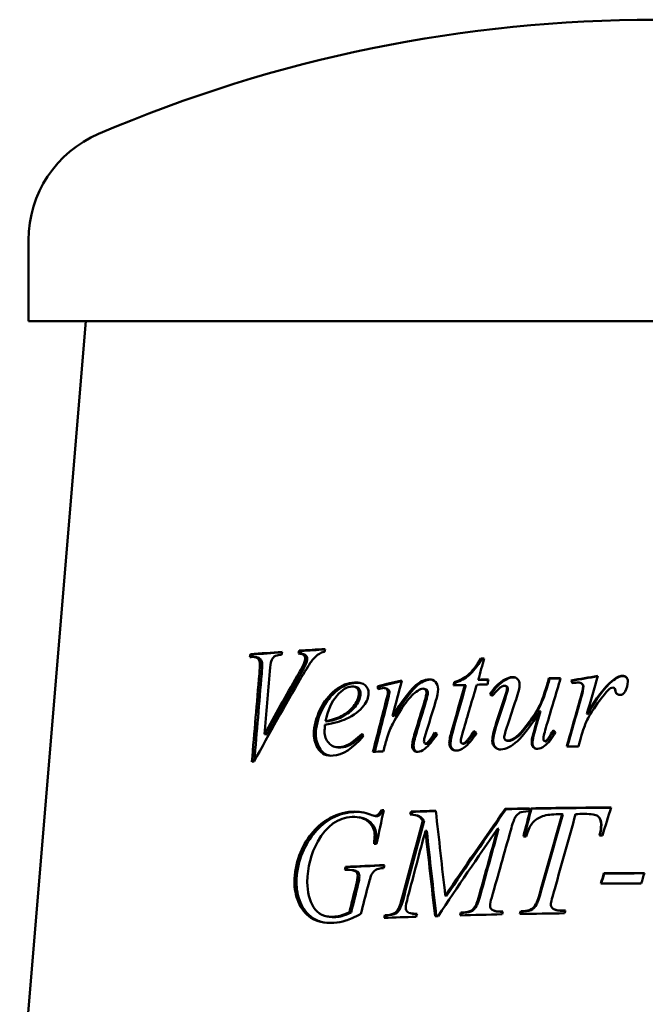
# Model space of a CAD drawing. Header units: millimetres. Extents: x 179 to 1081, y 166 to 725.
# Tile 3 of 4: x 626 to 803, y 446 to 725. Entities that reach past the tile are written whole.
import ezdxf

# ---------------------------------------------------------------- set-up
doc = ezdxf.new("R2010")
doc.units = ezdxf.units.MM
doc.header["$LTSCALE"] = 3
doc.layers.add('Widoczne (ISO)', color=7, linetype='Continuous', lineweight=50)

msp = doc.modelspace()

# ---------------------------------------------------------------- linework, layer by layer
at = {"layer": 'Widoczne (ISO)'}
for p, q in [((628.34, 639.25), (628.34, 662.25)), ((644.55, 639.25), (625.84, 414.75)), ((983.34, 639.25), (628.34, 639.25)), ((691.89, 544.69), (691.21, 544.78)), ((705.61, 545.72), (705.02, 545.8)), ((705.35, 544.94), (705.94, 544.86)), ((692.31, 544), (692.97, 543.92)), ((707.04, 542.25), (706.46, 542.33)), ((756.84, 543.51), (756.55, 543.6)), ((749.31, 536.76), (748.98, 536.84)), ((756.07, 537.49), (755.78, 537.57)), ((763.03, 537.22), (762.78, 537.3)), ((776, 537.9), (775.82, 537.98)), ((782.28, 537.27), (782.14, 537.35)), ((785.27, 536.35), (785.15, 536.43)), ((720.51, 535.61), (721.01, 535.53)), ((727.74, 535.64), (727.28, 535.72)), ((729.25, 535.19), (729.7, 535.11)), ((740.36, 534.99), (740.75, 534.91)), ((752.29, 535.97), (751.97, 536.05)), ((759.36, 533.37), (759.09, 533.45)), ((763.47, 535.81), (763.72, 535.73)), ((775.49, 536.06), (775.31, 536.14)), ((794.4, 535.11), (794.46, 535.03)), ((794.63, 534.5), (794.57, 534.58)), ((773.45, 528.6), (773.26, 528.68)), ((786.7, 527.82), (786.59, 527.9)), ((713.01, 525.71), (712.47, 525.8)), ((731.94, 527.26), (731.51, 527.34)), ((695.83, 521.99), (695.18, 522.07)), ((741.15, 519.34), (740.77, 519.42)), ((741.73, 519.62), (741.35, 519.7)), ((751.53, 519.39), (751.21, 519.47)), ((752.87, 520.14), (752.56, 520.22)), ((763.96, 520.26), (763.72, 520.35)), ((774.69, 520.1), (774.51, 520.19)), ((728.72, 500.42), (728.27, 500.5)), ((737.13, 500.08), (736.73, 500.16)), ((763.67, 500.85), (763.43, 500.93)), ((770.84, 500.99), (770.64, 501.07)), ((737.97, 499.15), (738.36, 499.07)), ((740.45, 497.54), (740.07, 497.62)), ((779.74, 499.34), (779.59, 499.42)), ((741.19, 494.66), (740.81, 494.74)), ((761.54, 495.23), (761.29, 495.32)), ((718.69, 484.41), (718.19, 484.49)), ((719.97, 483.59), (720.45, 483.51)), ((721.61, 483.06), (721.13, 483.15)), ((791.5, 482.6), (791.41, 482.68)), ((734.46, 475.01), (734.06, 475.09)), ((746.78, 476.24), (746.44, 476.32)), ((733.13, 471.85), (732.71, 471.94)), ((754.13, 472.03), (753.83, 472.11)), ((760.57, 471.96), (760.3, 472.04)), ((771.17, 472.47), (770.97, 472.55)), ((777.4, 472.38), (777.24, 472.47)), ((719.76, 471.53), (719.27, 471.61)), ((729.73, 470.72), (729.29, 470.8)), ((736.97, 471.25), (736.57, 471.33)), ((751.13, 471.46), (750.82, 471.54)), ((768.02, 471.85), (767.8, 471.93))]:
    msp.add_line(p, q, dxfattribs=at)
for centre, radius, start, end in [((805.84, 324.75), 400, 66.7905, 113.2095), ((661.12, 662.25), 32.78, 113.2095, 180)]:
    msp.add_arc(centre, radius, start, end, dxfattribs=at)
for points in [[(691.04, 543.96), (691.1, 544.23), (691.16, 544.5), (691.21, 544.78)], [(691.21, 544.78), (694.13, 545.02), (697.14, 545.25), (700.23, 545.47)], [(691.75, 544.02), (691.79, 544.24), (691.84, 544.47), (691.89, 544.69)], [(691.89, 544.69), (694.58, 544.92), (697.35, 545.14), (700.2, 545.34)], [(700.23, 545.47), (700.17, 545.2), (700.1, 544.93), (700.03, 544.65)], [(704.8, 544.98), (704.87, 545.25), (704.94, 545.53), (705.02, 545.8)], [(705.02, 545.8), (707.43, 545.96), (709.89, 546.11), (712.39, 546.26)], [(705.4, 544.93), (705.47, 545.19), (705.54, 545.46), (705.61, 545.72)], [(705.61, 545.72), (707.82, 545.86), (710.07, 546), (712.36, 546.14)], [(712.2, 545.44), (711.6, 545.34), (711.13, 545.17), (710.77, 544.94)], [(712.39, 546.26), (712.33, 545.98), (712.26, 545.71), (712.2, 545.44)], [(691.64, 544.01), (691.44, 543.99), (691.24, 543.97), (691.04, 543.96)], [(693.75, 539.31), (693.85, 540.58), (693.9, 541.44), (693.9, 541.88)], [(694.41, 539.22), (694.5, 540.5), (694.55, 541.35), (694.56, 541.79)], [(697.08, 542.76), (696.96, 542.42), (696.84, 541.49), (696.71, 539.97)], [(704.5, 538.62), (705.53, 540.41), (706.19, 541.65), (706.46, 542.33)], [(705.09, 538.54), (706.12, 540.33), (706.78, 541.57), (707.04, 542.25)], [(706.46, 542.33), (706.63, 542.8), (706.72, 543.2), (706.72, 543.55)], [(707.04, 542.25), (707.22, 542.72), (707.31, 543.12), (707.31, 543.46)], [(757.49, 543.62), (756.92, 541.61), (756.35, 539.59), (755.78, 537.57)], [(756.55, 543.6), (756.87, 543.61), (757.18, 543.61), (757.49, 543.62)], [(756.84, 543.51), (757.05, 543.52), (757.26, 543.53), (757.47, 543.53)], [(691.64, 514.31), (692.34, 522.64), (693.04, 530.98), (693.75, 539.31)], [(692.33, 514.51), (693.02, 522.75), (693.71, 530.99), (694.41, 539.22)], [(696.71, 539.97), (696.2, 534.01), (695.69, 528.04), (695.18, 522.07)], [(705.62, 538.16), (701.02, 530.25), (696.56, 522.31), (692.25, 514.36)], [(695.18, 522.07), (698.21, 527.6), (701.32, 533.11), (704.5, 538.62)], [(695.83, 521.99), (698.84, 527.51), (701.93, 533.03), (705.09, 538.54)], [(721.18, 536.69), (721.59, 536.71), (721.97, 536.7), (722.31, 536.66)], [(727.28, 535.72), (729.53, 536.28), (731.82, 536.83), (734.12, 537.38)], [(727.74, 535.64), (729.83, 536.16), (731.94, 536.67), (734.07, 537.18)], [(734.12, 537.38), (733.25, 534.03), (732.38, 530.69), (731.51, 527.34)], [(742.23, 537.58), (742.39, 537.59), (742.54, 537.58), (742.68, 537.56)], [(748.77, 535.96), (748.84, 536.25), (748.91, 536.55), (748.98, 536.84)], [(749.13, 535.97), (749.19, 536.23), (749.25, 536.5), (749.31, 536.76)], [(758.36, 536.22), (757.35, 536.2), (756.35, 536.17), (755.35, 536.14)], [(755.78, 537.57), (756.75, 537.6), (757.73, 537.62), (758.71, 537.64)], [(756.07, 537.49), (756.94, 537.51), (757.81, 537.53), (758.69, 537.55)], [(758.71, 537.64), (758.59, 537.17), (758.48, 536.69), (758.36, 536.22)], [(759.09, 533.45), (760.25, 535.19), (761.48, 536.47), (762.78, 537.3)], [(759.36, 533.37), (760.52, 535.11), (761.74, 536.39), (763.03, 537.22)], [(762.78, 537.3), (763.77, 537.96), (764.69, 538.29), (765.53, 538.31)], [(763.03, 537.22), (764.02, 537.87), (764.93, 538.21), (765.77, 538.23)], [(765.77, 538.23), (765.97, 538.23), (766.16, 538.21), (766.34, 538.16)], [(779.13, 538.03), (777.8, 533.56), (776.47, 529.1), (775.14, 524.63)], [(775.31, 536.14), (775.48, 536.75), (775.65, 537.37), (775.82, 537.98)], [(775.49, 536.06), (775.66, 536.67), (775.83, 537.28), (776, 537.9)], [(775.82, 537.98), (776.92, 538), (778.03, 538.01), (779.13, 538.03)], [(776, 537.9), (777.03, 537.91), (778.07, 537.93), (779.11, 537.94)], [(782.14, 537.35), (784.64, 537.79), (787.14, 538.22), (789.66, 538.65)], [(782.43, 536.55), (782.33, 536.82), (782.23, 537.09), (782.14, 537.35)], [(782.28, 537.27), (784.72, 537.7), (787.17, 538.13), (789.63, 538.55)], [(782.53, 536.57), (782.44, 536.8), (782.36, 537.04), (782.28, 537.27)], [(784.03, 536.77), (783.74, 536.76), (783.2, 536.69), (782.43, 536.55)], [(785.15, 536.43), (784.86, 536.66), (784.48, 536.77), (784.03, 536.77)], [(785.27, 536.35), (785.23, 536.38), (785.19, 536.41), (785.14, 536.44)], [(785.47, 535.75), (785.47, 536.03), (785.36, 536.26), (785.15, 536.43)], [(785.59, 535.67), (785.59, 535.95), (785.48, 536.17), (785.27, 536.35)], [(789.66, 538.65), (788.63, 535.07), (787.61, 531.48), (786.59, 527.9)], [(786.59, 527.9), (789.18, 532.32), (791.54, 535.42), (793.64, 537.19)], [(786.7, 527.82), (789.28, 532.24), (791.62, 535.33), (793.71, 537.1)], [(793.64, 537.19), (794.84, 538.19), (795.82, 538.69), (796.57, 538.69)], [(793.71, 537.1), (794.91, 538.1), (795.88, 538.61), (796.63, 538.61)], [(798.16, 537.01), (798.16, 536.05), (797.91, 535.13), (797.41, 534.25)], [(724.7, 533.77), (724.69, 532.55), (724.25, 531.37), (723.37, 530.22)], [(727.45, 534.92), (727.39, 535.19), (727.34, 535.46), (727.28, 535.72)], [(728.17, 535.08), (727.93, 535.03), (727.69, 534.98), (727.45, 534.92)], [(727.87, 535.01), (727.83, 535.22), (727.78, 535.43), (727.74, 535.64)], [(728.98, 535.21), (728.83, 535.2), (728.56, 535.16), (728.17, 535.08)], [(729.54, 531.06), (729.96, 532.72), (730.18, 533.73), (730.18, 534.07)], [(729.98, 530.98), (730.41, 532.64), (730.62, 533.64), (730.62, 533.98)], [(740.11, 535.02), (739.7, 535), (739.2, 534.8), (738.62, 534.42)], [(740.58, 531.47), (740.92, 532.59), (741.1, 533.45), (741.1, 534.05)], [(740.96, 531.39), (741.3, 532.5), (741.48, 533.36), (741.48, 533.97)], [(744.38, 534.87), (744.38, 533.99), (744.16, 532.82), (743.71, 531.36)], [(748.3, 523.2), (749.52, 527.49), (750.74, 531.77), (751.97, 536.05)], [(748.63, 523.12), (749.85, 527.4), (751.06, 531.69), (752.29, 535.97)], [(751.97, 536.05), (750.9, 536.02), (749.83, 535.99), (748.77, 535.96)], [(755.35, 536.14), (754.07, 531.79), (752.79, 527.43), (751.52, 523.07)], [(759.75, 532.98), (759.53, 533.14), (759.31, 533.3), (759.09, 533.45)], [(759.81, 533.05), (759.66, 533.16), (759.51, 533.26), (759.36, 533.37)], [(763.13, 532.15), (763.67, 533.79), (763.94, 534.82), (763.94, 535.22)], [(763.38, 532.07), (763.92, 533.71), (764.18, 534.73), (764.18, 535.14)], [(767.49, 536.15), (767.49, 535.35), (767.15, 533.94), (766.48, 531.91)], [(784.76, 532.35), (785.23, 533.95), (785.47, 535.09), (785.47, 535.75)], [(784.88, 532.27), (785.35, 533.87), (785.59, 535), (785.59, 535.67)], [(791.51, 533.39), (790.29, 531.95), (788.97, 530.07), (787.54, 527.76)], [(793.25, 535.13), (792.86, 534.92), (792.28, 534.34), (791.51, 533.39)], [(793.96, 535.31), (793.7, 535.31), (793.46, 535.25), (793.25, 535.13)], [(794.37, 535.14), (794.26, 535.25), (794.12, 535.31), (793.96, 535.31)], [(794.57, 534.58), (794.54, 534.86), (794.47, 535.04), (794.37, 535.14)], [(794.63, 534.5), (794.6, 534.75), (794.55, 534.93), (794.46, 535.03)], [(794.93, 533.66), (794.78, 533.87), (794.68, 534.15), (794.63, 534.5)], [(797.41, 534.25), (797.06, 533.58), (796.56, 533.25), (795.89, 533.24)], [(725.94, 517.09), (727.13, 521.75), (728.33, 526.41), (729.54, 531.06)], [(726.43, 517.11), (727.61, 521.74), (728.79, 526.36), (729.98, 530.98)], [(737.85, 522.51), (738.76, 525.5), (739.66, 528.48), (740.58, 531.47)], [(738.25, 522.43), (739.15, 525.41), (740.05, 528.4), (740.96, 531.39)], [(743.71, 531.36), (742.76, 528.26), (741.8, 525.16), (740.85, 522.06)], [(760.9, 525.29), (761.64, 527.58), (762.39, 529.87), (763.13, 532.15)], [(761.16, 525.21), (761.9, 527.5), (762.64, 529.78), (763.38, 532.07)], [(766.48, 531.91), (765.7, 529.55), (764.91, 527.19), (764.12, 524.83)], [(780.85, 518.61), (782.15, 523.19), (783.45, 527.77), (784.76, 532.35)], [(781.02, 518.61), (782.31, 523.16), (783.59, 527.72), (784.88, 532.27)], [(723.37, 530.22), (722.22, 528.72), (720.54, 527.47), (718.36, 526.46)], [(771.22, 521.66), (771.46, 522.68), (772.14, 525.02), (773.26, 528.68)], [(771.42, 521.58), (771.66, 522.59), (772.34, 524.93), (773.45, 528.6)], [(718.36, 526.46), (716.91, 525.78), (714.89, 525.2), (712.34, 524.72)], [(712.47, 525.8), (714.34, 526.15), (715.9, 526.65), (717.1, 527.32)], [(713.01, 525.71), (714.88, 526.07), (716.42, 526.57), (717.62, 527.24)], [(731.57, 525.07), (730.89, 523.79), (730.32, 522.4), (729.86, 520.9)], [(759.76, 520.19), (759.76, 521.29), (760.14, 523), (760.9, 525.29)], [(760.03, 520.1), (760.03, 521.21), (760.41, 522.91), (761.16, 525.21)], [(787.54, 527.76), (786.92, 526.78), (786.39, 525.68), (785.95, 524.45)], [(712.34, 524.72), (712.27, 523.98), (712.23, 523.37), (712.23, 522.88)], [(722.89, 522.24), (723.02, 522.04), (723.15, 521.83), (723.28, 521.63)], [(737.06, 518.84), (737.06, 519.56), (737.32, 520.78), (737.85, 522.51)], [(737.46, 518.76), (737.46, 519.48), (737.72, 520.7), (738.25, 522.43)], [(741.35, 519.7), (741.99, 520.33), (742.69, 521.29), (743.45, 522.58)], [(741.73, 519.62), (742.34, 520.23), (743.02, 521.15), (743.75, 522.4)], [(743.45, 522.58), (743.66, 522.45), (743.88, 522.32), (744.09, 522.19)], [(747.58, 519.54), (747.58, 520.34), (747.82, 521.56), (748.3, 523.2)], [(747.92, 519.46), (747.92, 520.26), (748.15, 521.48), (748.63, 523.12)], [(751.52, 523.07), (751.05, 521.58), (750.82, 520.61), (750.82, 520.17)], [(755.27, 522.47), (754.05, 520.48), (752.89, 519.09), (751.79, 518.3)], [(752.56, 520.22), (752.86, 520.52), (753.52, 521.45), (754.57, 522.99)], [(752.87, 520.14), (753.16, 520.43), (753.8, 521.33), (754.81, 522.81)], [(754.57, 522.99), (754.8, 522.81), (755.04, 522.64), (755.27, 522.47)], [(764.12, 524.83), (763.47, 522.91), (763.15, 521.7), (763.15, 521.19)], [(775.14, 524.63), (774.55, 522.64), (774.25, 521.38), (774.25, 520.86)], [(777.65, 522.69), (776.65, 520.89), (775.62, 519.58), (774.56, 518.76)], [(777, 523.2), (777.22, 523.03), (777.44, 522.86), (777.65, 522.69)], [(785.95, 524.45), (785.34, 522.78), (784.99, 521.78), (784.91, 521.44)], [(723.28, 521.63), (720.2, 518.03), (717.32, 516.16), (714.63, 516.02)], [(729.86, 520.9), (729.53, 519.67), (729.21, 518.45), (728.88, 517.22)], [(740.85, 522.06), (740.54, 520.99), (740.38, 520.34), (740.38, 520.11)], [(744.09, 522.19), (742.87, 520.23), (741.72, 518.83), (740.64, 518)], [(740.83, 519.42), (740.96, 519.42), (741.14, 519.52), (741.35, 519.7)], [(741.21, 519.34), (741.34, 519.34), (741.51, 519.44), (741.73, 519.62)], [(751.33, 519.46), (751.64, 519.46), (752.05, 519.72), (752.56, 520.22)], [(751.64, 519.37), (751.95, 519.38), (752.36, 519.64), (752.87, 520.14)], [(763.96, 520.26), (764.09, 520.22), (764.24, 520.2), (764.41, 520.2)], [(770.93, 519.68), (770.93, 520.19), (771.03, 520.85), (771.22, 521.66)], [(771.13, 519.6), (771.13, 520.1), (771.23, 520.76), (771.42, 521.58)], [(774.69, 520.1), (774.74, 520.08), (774.79, 520.07), (774.84, 520.07)], [(784.91, 521.44), (784.67, 520.51), (784.44, 519.58), (784.2, 518.64)], [(716.04, 518.36), (715.86, 518.38), (715.68, 518.41), (715.51, 518.44)], [(716.04, 518.36), (716.3, 518.31), (716.57, 518.3), (716.85, 518.32)], [(728.88, 517.22), (727.9, 517.18), (726.92, 517.14), (725.94, 517.09)], [(740.64, 518), (739.89, 517.42), (739.22, 517.12), (738.63, 517.09)], [(741.15, 519.34), (741.17, 519.34), (741.19, 519.33), (741.21, 519.34)], [(751.79, 518.3), (751.06, 517.76), (750.32, 517.47), (749.56, 517.45)], [(751.53, 519.39), (751.57, 519.38), (751.6, 519.37), (751.64, 519.37)], [(774.56, 518.76), (773.87, 518.25), (773.2, 517.99), (772.54, 517.97)], [(784.2, 518.64), (783.08, 518.63), (781.96, 518.62), (780.85, 518.61)], [(692.25, 514.36), (692.04, 514.35), (691.84, 514.33), (691.64, 514.31)], [(712.92, 497.85), (715.17, 499.24), (717.54, 500), (720.05, 500.12)], [(713.46, 497.77), (715.69, 499.16), (718.05, 499.92), (720.55, 500.04)], [(720.05, 500.12), (721.92, 500.22), (723.62, 499.94), (725.17, 499.29)], [(720.55, 500.04), (721.43, 500.09), (722.27, 500.05), (723.08, 499.92)], [(728.99, 500.54), (728.32, 497.37), (727.65, 494.2), (726.97, 491.03)], [(728.27, 500.5), (728.51, 500.51), (728.75, 500.53), (728.99, 500.54)], [(728.72, 500.42), (728.8, 500.42), (728.89, 500.43), (728.97, 500.43)], [(736.53, 499.35), (736.59, 499.62), (736.66, 499.89), (736.73, 500.16)], [(736.73, 500.16), (739.04, 500.25), (741.38, 500.33), (743.74, 500.4)], [(736.94, 499.31), (737, 499.56), (737.06, 499.82), (737.13, 500.08)], [(737.13, 500.08), (739.32, 500.16), (741.52, 500.24), (743.75, 500.31)], [(743.74, 500.4), (744.64, 492.38), (745.54, 484.35), (746.44, 476.32)], [(746.44, 476.32), (752.02, 484.55), (757.69, 492.75), (763.43, 500.93)], [(746.78, 476.24), (752.33, 484.46), (757.96, 492.67), (763.67, 500.85)], [(763.43, 500.93), (765.71, 500.98), (768.02, 501.02), (770.33, 501.06)], [(763.67, 500.85), (765.88, 500.89), (768.1, 500.94), (770.33, 500.98)], [(770.33, 500.26), (768.78, 500.12), (767.87, 499.98), (767.6, 499.87)], [(768.58, 493.09), (769.26, 495.75), (769.95, 498.41), (770.64, 501.07)], [(768.81, 493.1), (769.49, 495.73), (770.16, 498.36), (770.84, 500.99)], [(770.33, 501.06), (770.33, 500.79), (770.33, 500.53), (770.33, 500.26)], [(770.64, 501.07), (778.16, 501.2), (785.78, 501.29), (793.44, 501.33)], [(770.84, 500.99), (778.29, 501.12), (785.83, 501.2), (793.42, 501.25)], [(793.44, 501.33), (792.62, 498.68), (791.8, 496.03), (790.97, 493.38)], [(720.05, 498.64), (716.01, 498.44), (712.8, 496.12), (710.32, 491.7)], [(721.91, 498.54), (722.07, 498.51), (722.22, 498.48), (722.38, 498.46)], [(725.17, 499.29), (725.79, 499.05), (726.25, 498.93), (726.54, 498.94)], [(726.66, 498.89), (726.51, 498.91), (726.36, 498.94), (726.2, 498.97)], [(726.66, 498.89), (726.79, 498.86), (726.9, 498.85), (727, 498.86)], [(734.06, 475.09), (736.05, 482.6), (738.05, 490.11), (740.07, 497.62)], [(734.46, 475.01), (736.45, 482.52), (738.44, 490.03), (740.45, 497.54)], [(773.54, 478.11), (775.55, 485.22), (777.57, 492.32), (779.59, 499.42)], [(773.73, 478.03), (775.73, 485.13), (777.73, 492.24), (779.74, 499.34)], [(783.37, 499.46), (781.4, 492.4), (779.42, 485.33), (777.45, 478.27)], [(779.59, 499.42), (779.02, 499.41), (778.46, 499.41), (777.89, 499.4)], [(785.83, 499.49), (785.01, 499.48), (784.19, 499.47), (783.37, 499.46)], [(789.61, 498.91), (789.12, 499.32), (787.86, 499.51), (785.83, 499.49)], [(790.58, 496.48), (790.58, 497.55), (790.26, 498.36), (789.61, 498.91)], [(790.67, 496.39), (790.67, 497.47), (790.35, 498.28), (789.71, 498.83)], [(740.81, 494.74), (739.16, 488.52), (737.51, 482.29), (735.87, 476.06)], [(743.54, 470.52), (742.63, 478.59), (741.72, 486.67), (740.81, 494.74)], [(743.88, 470.53), (742.98, 478.57), (742.08, 486.61), (741.19, 494.66)], [(761.29, 495.32), (755.57, 487.08), (749.93, 478.82), (744.39, 470.54)], [(756.46, 477.87), (758.07, 483.68), (759.67, 489.5), (761.29, 495.32)], [(756.74, 477.78), (758.34, 483.6), (759.94, 489.42), (761.54, 495.23)], [(764.99, 494.86), (763.19, 488.5), (761.39, 482.13), (759.6, 475.77)], [(790.17, 493.37), (790.45, 494.53), (790.58, 495.57), (790.58, 496.48)], [(790.28, 493.37), (790.54, 494.5), (790.67, 495.5), (790.67, 496.39)], [(710.32, 491.7), (708.35, 488.21), (707.37, 484.36), (707.34, 480.16)], [(726.25, 491), (726.37, 492.11), (726.43, 492.92), (726.44, 493.44)], [(726.72, 491.02), (726.83, 492.08), (726.89, 492.86), (726.89, 493.36)], [(769.37, 493.11), (769.1, 493.1), (768.84, 493.1), (768.58, 493.09)], [(790.97, 493.38), (790.71, 493.38), (790.44, 493.37), (790.17, 493.37)], [(726.97, 491.03), (726.73, 491.02), (726.49, 491.01), (726.25, 491)], [(717.97, 483.63), (718.04, 483.91), (718.12, 484.2), (718.19, 484.49)], [(718.5, 483.65), (718.33, 483.64), (718.15, 483.63), (717.97, 483.63)], [(718.19, 484.49), (721.78, 484.67), (725.44, 484.84), (729.17, 485)], [(718.5, 483.65), (718.56, 483.9), (718.63, 484.16), (718.69, 484.41)], [(721.13, 483.15), (720.58, 483.54), (719.71, 483.71), (718.5, 483.65)], [(718.69, 484.41), (722.11, 484.58), (725.6, 484.74), (729.15, 484.89)], [(721.61, 483.06), (721.32, 483.28), (720.93, 483.42), (720.45, 483.51)], [(721.61, 481.95), (721.62, 482.49), (721.45, 482.89), (721.13, 483.15)], [(729.17, 485), (729.11, 484.71), (729.04, 484.42), (728.97, 484.13)], [(721.2, 479.39), (721.47, 480.46), (721.61, 481.32), (721.61, 481.95)], [(722.1, 481.87), (722.1, 482.4), (721.94, 482.8), (721.61, 483.06)], [(721.68, 479.31), (721.96, 480.38), (722.09, 481.23), (722.1, 481.87)], [(725.55, 482.3), (725.33, 481.9), (724.97, 480.73), (724.48, 478.79)], [(790.51, 479.75), (790.81, 480.73), (791.11, 481.7), (791.41, 482.68)], [(790.62, 479.75), (790.91, 480.7), (791.21, 481.65), (791.5, 482.6)], [(791.41, 482.68), (795.22, 482.71), (799.05, 482.73), (802.87, 482.73)], [(791.5, 482.6), (795.27, 482.63), (799.06, 482.64), (802.84, 482.65)], [(802.87, 482.73), (802.57, 481.75), (802.26, 480.78), (801.96, 479.8)], [(719.27, 471.61), (719.91, 474.21), (720.55, 476.8), (721.2, 479.39)], [(719.76, 471.53), (720.4, 474.12), (721.04, 476.72), (721.68, 479.31)], [(724.48, 478.79), (723.82, 476.25), (723.16, 473.7), (722.5, 471.16)], [(777.45, 478.27), (776.71, 475.88), (776.34, 474.41), (776.34, 473.85)], [(801.96, 479.8), (798.14, 479.79), (794.32, 479.77), (790.51, 479.75)], [(732.71, 471.94), (733.14, 472.43), (733.59, 473.48), (734.06, 475.09)], [(733.13, 471.85), (733.56, 472.34), (734, 473.39), (734.46, 475.01)], [(735.87, 476.06), (735.45, 474.48), (735.24, 473.42), (735.24, 472.86)], [(759.6, 475.77), (759.28, 474.78), (759.12, 474.01), (759.12, 473.46)], [(729.84, 470.82), (731.16, 470.87), (732.11, 471.25), (732.71, 471.94)], [(751.4, 471.56), (752.46, 471.58), (753.27, 471.77), (753.83, 472.11)], [(751.71, 471.47), (752.76, 471.5), (753.57, 471.69), (754.13, 472.03)], [(759.12, 473.46), (759.12, 472.96), (759.31, 472.58), (759.69, 472.33)], [(759.69, 472.33), (760.24, 471.96), (761.1, 471.8), (762.27, 471.82)], [(760.57, 471.96), (761.08, 471.79), (761.73, 471.72), (762.52, 471.74)], [(767.8, 471.93), (768, 471.94), (768.19, 471.94), (768.38, 471.94)], [(768.38, 471.94), (769.5, 471.96), (770.36, 472.16), (770.97, 472.55)], [(768.59, 471.86), (769.7, 471.88), (770.56, 472.08), (771.17, 472.47)], [(777.4, 472.38), (777.89, 472.13), (778.64, 472.02), (779.66, 472.03)], [(779.51, 472.11), (779.84, 472.12), (780.17, 472.12), (780.51, 472.13)], [(779.66, 472.03), (779.93, 472.03), (780.21, 472.04), (780.48, 472.04)], [(780.51, 472.13), (780.42, 471.86), (780.34, 471.59), (780.26, 471.32)], [(713.61, 470.33), (713.43, 470.36), (713.25, 470.39), (713.07, 470.41)], [(713.61, 470.33), (714.14, 470.25), (714.71, 470.22), (715.32, 470.25)], [(729.09, 469.98), (729.16, 470.26), (729.22, 470.53), (729.29, 470.8)], [(738.21, 470.34), (735.13, 470.23), (732.09, 470.11), (729.09, 469.98)], [(729.29, 470.8), (729.48, 470.81), (729.66, 470.81), (729.84, 470.82)], [(729.55, 470), (729.61, 470.24), (729.67, 470.48), (729.73, 470.72)], [(729.73, 470.72), (729.91, 470.72), (730.09, 470.73), (730.28, 470.74)], [(730.28, 470.74), (731.58, 470.79), (732.53, 471.16), (733.13, 471.85)], [(736.97, 471.25), (737.35, 471.17), (737.83, 471.12), (738.42, 471.08)], [(738.44, 471.15), (738.36, 470.88), (738.29, 470.61), (738.21, 470.34)], [(744.39, 470.54), (744.1, 470.53), (743.82, 470.52), (743.54, 470.52)], [(750.61, 470.73), (750.68, 471), (750.75, 471.27), (750.82, 471.54)], [(762.58, 471.02), (758.55, 470.94), (754.56, 470.84), (750.61, 470.73)], [(750.82, 471.54), (751.01, 471.54), (751.21, 471.55), (751.4, 471.56)], [(750.95, 470.74), (751.01, 470.98), (751.07, 471.22), (751.13, 471.46)], [(751.13, 471.46), (751.32, 471.46), (751.52, 471.47), (751.71, 471.47)], [(762.27, 471.82), (762.44, 471.82), (762.61, 471.83), (762.77, 471.83)], [(762.52, 471.74), (762.6, 471.74), (762.67, 471.74), (762.75, 471.74)], [(762.77, 471.83), (762.71, 471.56), (762.64, 471.29), (762.58, 471.02)], [(767.56, 471.12), (767.64, 471.39), (767.72, 471.66), (767.8, 471.93)], [(780.26, 471.32), (776, 471.27), (771.77, 471.2), (767.56, 471.12)], [(767.81, 471.13), (767.88, 471.37), (767.95, 471.61), (768.02, 471.85)], [(768.02, 471.85), (768.21, 471.85), (768.4, 471.86), (768.59, 471.86)]]:
    msp.add_open_spline(points, degree=3, dxfattribs=at)
for points, knots in [([(700.03, 544.65), (699.02, 544.57), (698.34, 544.38), (697.97, 544.1), (697.61, 543.82), (697.31, 543.37), (697.08, 542.76)], [0, 0, 0, 0, 1, 1, 1, 2, 2, 2, 2]), ([(706.72, 543.55), (706.73, 543.94), (706.59, 544.27), (706.32, 544.54), (706.05, 544.82), (705.54, 544.96), (704.8, 544.98)], [0, 0, 0, 0, 1, 1, 1, 2, 2, 2, 2]), ([(710.77, 544.94), (710.09, 544.51), (709.42, 543.89), (708.76, 543.08), (708.1, 542.26), (707.05, 540.62), (705.62, 538.16)], [0, 0, 0, 0, 1, 1, 1, 2, 2, 2, 2]), ([(707.31, 543.46), (707.31, 543.85), (707.18, 544.19), (706.91, 544.46), (706.72, 544.66), (706.39, 544.79), (705.94, 544.86)], [0, 0, 0, 0, 1, 1, 1, 1.728544, 1.728544, 1.728544, 1.728544]), ([(693.9, 541.88), (693.91, 542.54), (693.73, 543.08), (693.37, 543.49), (693, 543.9), (692.42, 544.07), (691.64, 544.01)], [0, 0, 0, 0, 1, 1, 1, 2, 2, 2, 2]), ([(694.56, 541.79), (694.57, 542.46), (694.39, 543), (694.03, 543.41), (693.78, 543.69), (693.43, 543.86), (692.97, 543.92)], [0, 0, 0, 0, 1, 1, 1, 1.692199, 1.692199, 1.692199, 1.692199]), ([(748.98, 536.84), (750.52, 537.33), (751.83, 538.03), (752.9, 538.93), (753.98, 539.84), (755.19, 541.4), (756.55, 543.6)], [0, 0, 0, 0, 1, 1, 1, 2, 2, 2, 2]), ([(749.31, 536.76), (750.85, 537.25), (752.15, 537.94), (753.21, 538.85), (754.28, 539.76), (755.49, 541.32), (756.84, 543.51)], [0, 0, 0, 0, 1, 1, 1, 2, 2, 2, 2]), ([(709.2, 522.19), (709.22, 524.39), (709.79, 526.66), (710.93, 529.01), (712.07, 531.36), (713.5, 533.22), (715.25, 534.59), (716.99, 535.95), (718.8, 536.68), (720.68, 536.78)], [0, 0, 0, 0, 1, 1, 1, 2, 2, 2, 3, 3, 3, 3]), ([(709.77, 522.11), (709.78, 524.3), (710.35, 526.58), (711.48, 528.93), (712.62, 531.28), (714.04, 533.14), (715.78, 534.5), (717.51, 535.87), (719.31, 536.6), (721.18, 536.69)], [0, 0, 0, 0, 1, 1, 1, 2, 2, 2, 3, 3, 3, 3]), ([(720.68, 536.78), (722.04, 536.84), (723.06, 536.57), (723.71, 535.97), (724.37, 535.37), (724.7, 534.64), (724.7, 533.77)], [0, 0, 0, 0, 1, 1, 1, 2, 2, 2, 2]), ([(731.51, 527.34), (734.17, 531.5), (736.23, 534.25), (737.67, 535.59), (739.11, 536.93), (740.51, 537.62), (741.86, 537.66)], [0, 0, 0, 0, 1, 1, 1, 2, 2, 2, 2]), ([(731.94, 527.26), (734.59, 531.42), (736.64, 534.16), (738.07, 535.5), (739.5, 536.84), (740.89, 537.54), (742.23, 537.58)], [0, 0, 0, 0, 1, 1, 1, 2, 2, 2, 2]), ([(741.86, 537.66), (742.58, 537.69), (743.19, 537.44), (743.66, 536.92), (744.14, 536.4), (744.38, 535.72), (744.38, 534.87)], [0, 0, 0, 0, 1, 1, 1, 2, 2, 2, 2]), ([(765.53, 538.31), (766.11, 538.32), (766.57, 538.12), (766.94, 537.72), (767.31, 537.31), (767.49, 536.79), (767.49, 536.15)], [0, 0, 0, 0, 1, 1, 1, 2, 2, 2, 2]), ([(796.57, 538.69), (797.06, 538.69), (797.45, 538.55), (797.74, 538.27), (798.02, 537.99), (798.16, 537.57), (798.16, 537.01)], [0, 0, 0, 0, 1, 1, 1, 2, 2, 2, 2]), ([(796.63, 538.61), (797.11, 538.61), (797.5, 538.47), (797.78, 538.19), (797.86, 538.12), (797.92, 538.04), (797.97, 537.95)], [0, 0, 0, 0, 1, 1, 1, 1.252291, 1.252291, 1.252291, 1.252291]), ([(719.96, 535.64), (718.62, 535.57), (717.21, 534.7), (715.73, 533.03), (714.25, 531.35), (713.17, 528.94), (712.47, 525.8)], [0, 0, 0, 0, 1, 1, 1, 2, 2, 2, 2]), ([(717.1, 527.32), (718.7, 528.22), (719.91, 529.25), (720.72, 530.41), (721.54, 531.57), (721.95, 532.66), (721.95, 533.67)], [0, 0, 0, 0, 1, 1, 1, 2, 2, 2, 2]), ([(717.62, 527.24), (719.21, 528.13), (720.41, 529.16), (721.22, 530.33), (722.03, 531.49), (722.44, 532.57), (722.44, 533.58)], [0, 0, 0, 0, 1, 1, 1, 2, 2, 2, 2]), ([(721.95, 533.67), (721.95, 534.28), (721.78, 534.78), (721.43, 535.14), (721.09, 535.51), (720.59, 535.67), (719.96, 535.64)], [0, 0, 0, 0, 1, 1, 1, 2, 2, 2, 2]), ([(722.44, 533.58), (722.44, 534.2), (722.27, 534.69), (721.93, 535.06), (721.69, 535.31), (721.38, 535.47), (721.01, 535.53)], [0, 0, 0, 0, 1, 1, 1, 1.692065, 1.692065, 1.692065, 1.692065]), ([(730.18, 534.07), (730.18, 534.38), (730.07, 534.65), (729.83, 534.88), (729.6, 535.12), (729.31, 535.23), (728.98, 535.21)], [0, 0, 0, 0, 1, 1, 1, 2, 2, 2, 2]), ([(730.62, 533.98), (730.63, 534.29), (730.51, 534.56), (730.28, 534.8), (730.11, 534.97), (729.92, 535.07), (729.7, 535.11)], [0, 0, 0, 0, 1, 1, 1, 1.714779, 1.714779, 1.714779, 1.714779]), ([(738.62, 534.42), (737.53, 533.73), (736.41, 532.61), (735.24, 531.04), (734.08, 529.47), (732.85, 527.48), (731.57, 525.07)], [0, 0, 0, 0, 1, 1, 1, 2, 2, 2, 2]), ([(741.1, 534.05), (741.1, 534.34), (741, 534.58), (740.81, 534.76), (740.61, 534.94), (740.38, 535.03), (740.11, 535.02)], [0, 0, 0, 0, 1, 1, 1, 2, 2, 2, 2]), ([(741.48, 533.97), (741.48, 534.26), (741.38, 534.5), (741.19, 534.68), (741.06, 534.8), (740.91, 534.88), (740.75, 534.91)], [0, 0, 0, 0, 1, 1, 1, 1.669955, 1.669955, 1.669955, 1.669955]), ([(763.25, 535.84), (762.89, 535.84), (762.53, 535.72), (762.17, 535.49), (761.82, 535.26), (761.01, 534.43), (759.75, 532.98)], [0, 0, 0, 0, 1, 1, 1, 2, 2, 2, 2]), ([(763.94, 535.22), (763.94, 535.39), (763.87, 535.53), (763.73, 535.66), (763.58, 535.79), (763.42, 535.85), (763.25, 535.84)], [0, 0, 0, 0, 1, 1, 1, 2, 2, 2, 2]), ([(764.18, 535.14), (764.18, 535.3), (764.11, 535.45), (763.97, 535.58), (763.89, 535.65), (763.81, 535.7), (763.72, 535.73)], [0, 0, 0, 0, 1, 1, 1, 1.564623, 1.564623, 1.564623, 1.564623]), ([(764.17, 520.28), (764.66, 520.29), (765.3, 520.55), (766.1, 521.04), (766.89, 521.54), (767.95, 522.64), (769.28, 524.34), (770.6, 526.04), (771.7, 527.63), (772.57, 529.11), (773.43, 530.59), (774.35, 532.93), (775.31, 536.14)], [0, 0, 0, 0, 1, 1, 1, 2, 2, 2, 3, 3, 3, 4, 4, 4, 4]), ([(764.41, 520.2), (764.9, 520.21), (765.54, 520.46), (766.33, 520.96), (767.12, 521.46), (768.17, 522.56), (769.49, 524.26), (770.81, 525.96), (771.9, 527.55), (772.76, 529.03), (773.62, 530.51), (774.53, 532.85), (775.49, 536.06)], [0, 0, 0, 0, 1, 1, 1, 2, 2, 2, 3, 3, 3, 4, 4, 4, 4]), ([(795.89, 533.24), (795.55, 533.24), (795.26, 533.35), (795.02, 533.57), (794.78, 533.79), (794.63, 534.12), (794.57, 534.58)], [0, 0, 0, 0, 1, 1, 1, 2, 2, 2, 2]), ([(773.26, 528.68), (770.71, 524.55), (768.59, 521.71), (766.87, 520.16), (765.16, 518.6), (763.6, 517.81), (762.17, 517.77)], [0, 0, 0, 0, 1, 1, 1, 2, 2, 2, 2]), ([(712.23, 522.88), (712.22, 521.58), (712.61, 520.49), (713.4, 519.62), (714.2, 518.74), (715.17, 518.34), (716.33, 518.4)], [0, 0, 0, 0, 1, 1, 1, 2, 2, 2, 2]), ([(716.33, 518.4), (717.25, 518.45), (718.14, 518.71), (719, 519.19), (719.87, 519.66), (721.16, 520.68), (722.89, 522.24)], [0, 0, 0, 0, 1, 1, 1, 2, 2, 2, 2]), ([(774.66, 520.16), (774.85, 520.16), (775.06, 520.27), (775.29, 520.48), (775.51, 520.7), (776.08, 521.6), (777, 523.2)], [0, 0, 0, 0, 1, 1, 1, 2, 2, 2, 2]), ([(774.84, 520.07), (775.03, 520.08), (775.24, 520.19), (775.46, 520.4), (775.69, 520.61), (776.25, 521.51), (777.15, 523.08)], [0, 0, 0, 0, 1, 1, 1, 1.9932, 1.9932, 1.9932, 1.9932]), ([(714.63, 516.02), (712.8, 515.92), (711.44, 516.51), (710.54, 517.81), (709.64, 519.1), (709.19, 520.57), (709.2, 522.19)], [0, 0, 0, 0, 1, 1, 1, 2, 2, 2, 2]), ([(713.63, 516.03), (712.56, 516.26), (711.72, 516.82), (711.09, 517.73), (710.2, 519.02), (709.76, 520.48), (709.77, 522.11)], [0.304475, 0.304475, 0.304475, 0.304475, 1, 1, 1, 2, 2, 2, 2]), ([(716.85, 518.32), (717.77, 518.37), (718.65, 518.63), (719.51, 519.1), (720.32, 519.55), (721.51, 520.49), (723.1, 521.91)], [0, 0, 0, 0, 1, 1, 1, 1.945908, 1.945908, 1.945908, 1.945908]), ([(740.38, 520.11), (740.37, 519.92), (740.42, 519.75), (740.52, 519.62), (740.62, 519.48), (740.72, 519.41), (740.83, 519.42)], [0, 0, 0, 0, 1, 1, 1, 2, 2, 2, 2]), ([(749.56, 517.45), (748.97, 517.43), (748.5, 517.62), (748.13, 518.01), (747.76, 518.4), (747.58, 518.91), (747.58, 519.54)], [0, 0, 0, 0, 1, 1, 1, 2, 2, 2, 2]), ([(749.14, 517.48), (748.89, 517.57), (748.66, 517.72), (748.46, 517.92), (748.1, 518.31), (747.91, 518.82), (747.92, 519.46)], [0.465997, 0.465997, 0.465997, 0.465997, 1, 1, 1, 2, 2, 2, 2]), ([(750.82, 520.17), (750.82, 519.95), (750.87, 519.77), (750.97, 519.64), (751.07, 519.51), (751.19, 519.45), (751.33, 519.46)], [0, 0, 0, 0, 1, 1, 1, 2, 2, 2, 2]), ([(762.17, 517.77), (761.5, 517.76), (760.92, 517.98), (760.46, 518.43), (759.99, 518.89), (759.76, 519.47), (759.76, 520.19)], [0, 0, 0, 0, 1, 1, 1, 2, 2, 2, 2]), ([(761.48, 517.85), (761.2, 517.96), (760.95, 518.13), (760.72, 518.35), (760.26, 518.8), (760.03, 519.39), (760.03, 520.1)], [0.506757, 0.506757, 0.506757, 0.506757, 1, 1, 1, 2, 2, 2, 2]), ([(763.15, 521.19), (763.15, 520.9), (763.24, 520.67), (763.42, 520.51), (763.6, 520.35), (763.85, 520.28), (764.17, 520.28)], [0, 0, 0, 0, 1, 1, 1, 2, 2, 2, 2]), ([(772.54, 517.97), (772.06, 517.97), (771.67, 518.12), (771.38, 518.44), (771.08, 518.76), (770.93, 519.18), (770.93, 519.68)], [0, 0, 0, 0, 1, 1, 1, 2, 2, 2, 2]), ([(771.97, 518.06), (771.82, 518.13), (771.69, 518.23), (771.58, 518.36), (771.28, 518.68), (771.13, 519.09), (771.13, 519.6)], [0.601831, 0.601831, 0.601831, 0.601831, 1, 1, 1, 2, 2, 2, 2]), ([(774.25, 520.86), (774.25, 520.61), (774.29, 520.44), (774.36, 520.32), (774.43, 520.21), (774.53, 520.16), (774.66, 520.16)], [0, 0, 0, 0, 1, 1, 1, 2, 2, 2, 2]), ([(738.63, 517.09), (738.15, 517.08), (737.77, 517.23), (737.48, 517.54), (737.2, 517.86), (737.06, 518.29), (737.06, 518.84)], [0, 0, 0, 0, 1, 1, 1, 2, 2, 2, 2]), ([(738.4, 517.1), (738.2, 517.17), (738.03, 517.29), (737.88, 517.46), (737.6, 517.77), (737.46, 518.21), (737.46, 518.76)], [0.474799, 0.474799, 0.474799, 0.474799, 1, 1, 1, 2, 2, 2, 2]), ([(726.54, 498.94), (726.86, 498.95), (727.13, 499.05), (727.37, 499.23), (727.6, 499.41), (727.9, 499.84), (728.27, 500.5)], [0, 0, 0, 0, 1, 1, 1, 2, 2, 2, 2]), ([(727, 498.86), (727.31, 498.87), (727.59, 498.97), (727.82, 499.15), (728.05, 499.33), (728.35, 499.75), (728.72, 500.42)], [0, 0, 0, 0, 1, 1, 1, 2, 2, 2, 2]), ([(767.6, 499.87), (767.12, 499.64), (766.68, 499.21), (766.28, 498.56), (765.88, 497.91), (765.45, 496.67), (764.99, 494.86)], [0, 0, 0, 0, 1, 1, 1, 2, 2, 2, 2]), ([(703.69, 480.23), (703.7, 482.81), (704.16, 485.3), (705.06, 487.68), (705.96, 490.06), (707.09, 492.1), (708.45, 493.79), (709.82, 495.48), (711.3, 496.83), (712.92, 497.85)], [0, 0, 0, 0, 1, 1, 1, 2, 2, 2, 3, 3, 3, 3]), ([(704.27, 480.15), (704.29, 482.73), (704.74, 485.21), (705.64, 487.6), (706.54, 489.98), (707.66, 492.01), (709.01, 493.7), (710.37, 495.39), (711.85, 496.75), (713.46, 497.77)], [0, 0, 0, 0, 1, 1, 1, 2, 2, 2, 3, 3, 3, 3]), ([(726.44, 493.44), (726.44, 494.89), (725.87, 496.15), (724.73, 497.2), (723.59, 498.25), (722.02, 498.73), (720.05, 498.64)], [0, 0, 0, 0, 1, 1, 1, 2, 2, 2, 2]), ([(726.89, 493.36), (726.9, 494.81), (726.33, 496.06), (725.2, 497.12), (724.44, 497.82), (723.5, 498.26), (722.38, 498.46)], [0, 0, 0, 0, 1, 1, 1, 1.664218, 1.664218, 1.664218, 1.664218]), ([(740.07, 497.62), (739.61, 498.25), (739.18, 498.68), (738.78, 498.89), (738.37, 499.1), (737.62, 499.26), (736.53, 499.35)], [0, 0, 0, 0, 1, 1, 1, 2, 2, 2, 2]), ([(740.45, 497.54), (740, 498.17), (739.57, 498.6), (739.16, 498.81), (738.97, 498.91), (738.7, 499), (738.36, 499.07)], [0, 0, 0, 0, 1, 1, 1, 1.474201, 1.474201, 1.474201, 1.474201]), ([(777.89, 499.4), (776.12, 499.37), (774.69, 499.13), (773.61, 498.68), (772.52, 498.22), (771.65, 497.56), (770.99, 496.72), (770.32, 495.87), (769.78, 494.66), (769.37, 493.11)], [0, 0, 0, 0, 1, 1, 1, 2, 2, 2, 3, 3, 3, 3]), ([(728.97, 484.13), (727.95, 484.07), (727.21, 483.91), (726.75, 483.64), (726.29, 483.36), (725.89, 482.92), (725.55, 482.3)], [0, 0, 0, 0, 1, 1, 1, 2, 2, 2, 2]), ([(714.83, 468.63), (712.13, 468.49), (709.99, 468.96), (708.36, 470.04), (706.74, 471.12), (705.56, 472.61), (704.8, 474.51), (704.04, 476.4), (703.67, 478.31), (703.69, 480.23)], [0, 0, 0, 0, 1, 1, 1, 2, 2, 2, 3, 3, 3, 3]), ([(712.11, 468.72), (710.88, 468.94), (709.82, 469.35), (708.92, 469.96), (707.3, 471.04), (706.13, 472.53), (705.37, 474.42), (704.62, 476.32), (704.26, 478.23), (704.27, 480.15)], [0.442548, 0.442548, 0.442548, 0.442548, 1, 1, 1, 2, 2, 2, 3, 3, 3, 3]), ([(707.34, 480.16), (707.33, 477.38), (707.91, 475.01), (709.11, 473.06), (710.32, 471.1), (712.2, 470.2), (714.8, 470.34)], [0, 0, 0, 0, 1, 1, 1, 2, 2, 2, 2]), ([(753.83, 472.11), (754.27, 472.35), (754.66, 472.8), (755.01, 473.47), (755.37, 474.14), (755.85, 475.6), (756.46, 477.87)], [0, 0, 0, 0, 1, 1, 1, 2, 2, 2, 2]), ([(754.13, 472.03), (754.56, 472.27), (754.95, 472.72), (755.3, 473.39), (755.65, 474.06), (756.13, 475.52), (756.74, 477.78)], [0, 0, 0, 0, 1, 1, 1, 2, 2, 2, 2]), ([(770.97, 472.55), (771.39, 472.8), (771.77, 473.25), (772.11, 473.91), (772.46, 474.57), (772.93, 475.97), (773.54, 478.11)], [0, 0, 0, 0, 1, 1, 1, 2, 2, 2, 2]), ([(771.17, 472.47), (771.58, 472.72), (771.96, 473.17), (772.3, 473.83), (772.65, 474.49), (773.12, 475.89), (773.73, 478.03)], [0, 0, 0, 0, 1, 1, 1, 2, 2, 2, 2]), ([(735.24, 472.86), (735.24, 472.33), (735.42, 471.92), (735.78, 471.64), (736.13, 471.36), (737.02, 471.2), (738.44, 471.15)], [0, 0, 0, 0, 1, 1, 1, 2, 2, 2, 2]), ([(776.34, 473.85), (776.34, 473.33), (776.58, 472.91), (777.04, 472.58), (777.51, 472.25), (778.33, 472.1), (779.51, 472.11)], [0, 0, 0, 0, 1, 1, 1, 2, 2, 2, 2]), ([(714.8, 470.34), (715.44, 470.37), (716.05, 470.47), (716.63, 470.63), (717.21, 470.79), (718.08, 471.12), (719.27, 471.61)], [0, 0, 0, 0, 1, 1, 1, 2, 2, 2, 2]), ([(722.5, 471.16), (720.72, 470.21), (719.29, 469.57), (718.21, 469.23), (717.14, 468.89), (716.01, 468.69), (714.83, 468.63)], [0, 0, 0, 0, 1, 1, 1, 2, 2, 2, 2]), ([(715.32, 470.25), (715.95, 470.29), (716.56, 470.38), (717.14, 470.54), (717.71, 470.7), (718.58, 471.03), (719.76, 471.53)], [0, 0, 0, 0, 1, 1, 1, 2, 2, 2, 2])]:
    msp.add_open_spline(points, degree=3, knots=knots, dxfattribs=at)

doc.saveas('drawing.dxf')
